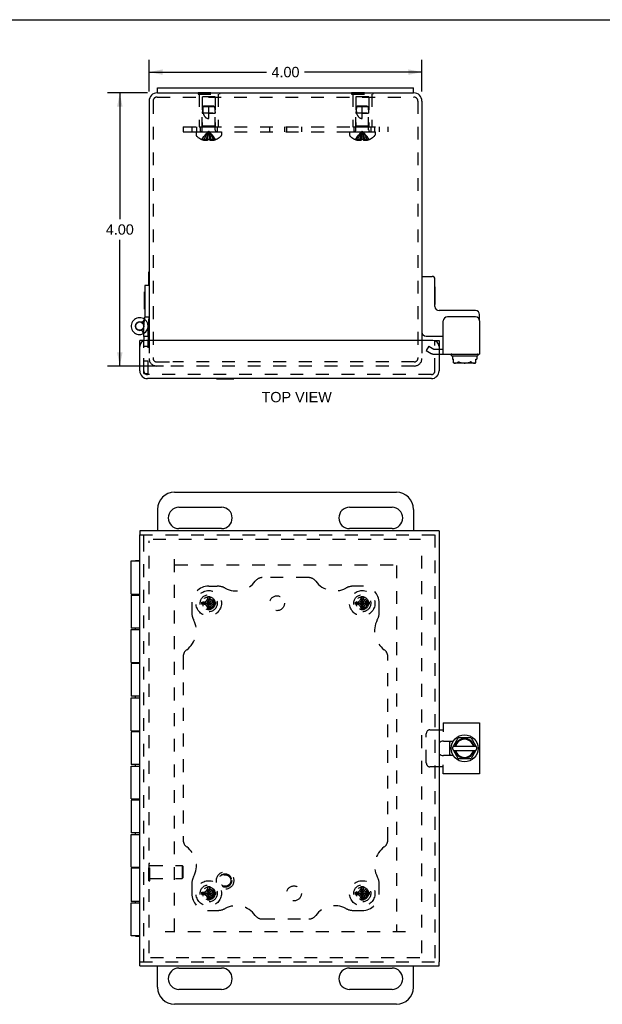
# Model space of a CAD drawing. Header units: inches. Extents: x 0 to 34.2, y 0 to 22.1.
# Tile 3 of 5: x 8.5 to 17.1, y 7.7 to 22.1. Entities that reach past the tile are written whole.
import ezdxf

# ---------------------------------------------------------------- set-up
doc = ezdxf.new("R2010")
doc.units = ezdxf.units.IN
doc.header["$LTSCALE"] = 1.878645
doc.header["$MEASUREMENT"] = 0
doc.linetypes.add('HIDDEN', pattern=[0.2, 0.1, -0.1])
doc.layers.get('0').update_dxf_attribs({"linetype": 'CONTINUOUS'})
for name, color, linetype in [('DEFAULT_2', 8, 'HIDDEN'), ('DIMENSIONS', 7, 'CONTINUOUS'), ('DOOR_ASSEMBLY', 7, 'CONTINUOUS'), ('SUBPANEL', 7, 'CONTINUOUS')]:
    doc.layers.add(name, color=color, linetype=linetype)
doc.styles.get("Standard").update_dxf_attribs({"font": 'arial.ttf'})
doc.dimstyles.new('DIMSTYLE_1', dxfattribs={"dimtxt": 0.150693, "dimasz": 0.200925, "dimexe": 0.09, "dimexo": 0.07, "dimgap": 0.0375, "dimtad": 0, "dimtih": 1, "dimtoh": 1, "dimzin": 4, "dimdsep": 46, "dimtxsty": 'Standard', "dimblk": '_FILLED', "dimblk1": '_FILLED', "dimblk2": '_FILLED', "dimcen": 0.09, "dimadec": 3, "dimazin": 1, "dimtfac": 1, "dimtdec": 3, "dimtofl": 0, "dimtmove": 0, "dimatfit": 3, "dimldrblk": '_FILLED', "dimfxl": 0, "dimtolj": 1, "dimtzin": 4, "dimarcsym": 0})

# ---------------------------------------------------------------- blocks, each defined once
blk = doc.blocks.new('_FILLED')
at = {"color": 0, "linetype": 'ByBlock'}
blk.add_solid([(0, 0), (-1, 0.2), (-1, -0.2)], dxfattribs=at)
blk = doc.blocks.new('*D4')
at = {"layer": 'DIMENSIONS', "color": 2, "linetype": 'Continuous'}
for p, q in [((10.415, 21.029), (9.826, 21.029)), ((10.007, 21.029), (10.007, 19.18)), ((10.007, 17.029), (10.007, 18.878)), ((10.645, 17.029), (9.826, 17.029))]:
    blk.add_line(p, q, dxfattribs=at)
at = {"layer": 'DIMENSIONS', "color": 2, "linetype": 'Continuous', "xscale": 0.2009246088, "yscale": 0.2009246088, "zscale": 0.2009246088}
for p, rotation in [((10.007, 21.029), 90), ((10.007, 17.029), 270)]:
    blk.add_blockref('_FILLED', p, dxfattribs=dict(at, rotation=rotation))
at = {"layer": 'DIMENSIONS', "color": 2, "linetype": 'Continuous', "insert": (10.007, 19.104), "char_height": 0.1507, "width": 0.40951, "attachment_point": 2, "line_spacing_factor": 0.9}
blk.add_mtext('4.00', dxfattribs=at)
blk = doc.blocks.new('*D10')
at = {"layer": 'DIMENSIONS', "color": 2, "linetype": 'Continuous'}
for p, q in [((10.435, 21.05), (10.435, 21.515)), ((14.435, 21.05), (14.435, 21.515)), ((10.435, 21.334), (12.155, 21.334)), ((14.435, 21.334), (12.716, 21.334))]:
    blk.add_line(p, q, dxfattribs=at)
at = {"layer": 'DIMENSIONS', "color": 2, "linetype": 'Continuous', "xscale": 0.2009246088, "yscale": 0.2009246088, "zscale": 0.2009246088, "rotation": 180}
blk.add_blockref('_FILLED', (10.435, 21.334), dxfattribs=at)
at = {"layer": 'DIMENSIONS', "color": 2, "linetype": 'Continuous', "xscale": 0.2009246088, "yscale": 0.2009246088, "zscale": 0.2009246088}
blk.add_blockref('_FILLED', (14.435, 21.334), dxfattribs=at)
at = {"layer": 'DIMENSIONS', "color": 2, "linetype": 'Continuous', "insert": (12.435, 21.41), "char_height": 0.1507, "width": 0.40951, "attachment_point": 2, "line_spacing_factor": 0.9}
blk.add_mtext('4.00', dxfattribs=at)

msp = doc.modelspace()

# ---------------------------------------------------------------- linework, layer by layer
at = {"color": 7, "linetype": 'Continuous'}
for p, q in [((0, 22.102), (34.157, 22.102)), ((10.56, 21.029), (10.56, 21.104)), ((14.31, 21.029), (14.31, 21.104)), ((10.56, 21.029), (14.31, 21.029)), ((10.431, 18.207), (10.431, 18.407)), ((10.431, 18.407), (10.435, 18.407)), ((14.445, 18.341), (14.585, 18.341)), ((14.625, 17.901), (14.625, 18.301)), ((14.63, 18.188), (14.625, 18.188)), ((14.63, 17.932), (14.63, 18.188)), ((14.63, 17.932), (14.625, 17.932)), ((15.219, 17.841), (14.685, 17.841)), ((15.279, 17.689), (15.279, 17.781)), ((14.495, 17.466), (14.748, 17.466)), ((14.685, 17.278), (14.748, 17.278)), ((14.862, 17.189), (14.862, 17.193)), ((14.872, 17.179), (15.248, 17.179)), ((14.881, 17.179), (14.881, 17.13)), ((15.24, 17.179), (15.24, 17.13)), ((15.258, 17.189), (15.258, 17.193)), ((14.881, 17.13), (14.898, 17.13)), ((14.898, 17.077), (14.898, 17.13)), ((15.201, 17.069), (14.92, 17.069)), ((15.223, 17.13), (15.24, 17.13)), ((15.223, 17.077), (15.223, 17.13)), ((10.81, 15.179), (14.06, 15.179)), ((10.56, 14.929), (10.56, 14.617)), ((10.873, 14.96), (11.498, 14.96)), ((13.373, 14.96), (13.998, 14.96)), ((14.31, 14.929), (14.31, 14.617)), ((11.498, 14.648), (10.873, 14.648)), ((13.998, 14.648), (13.373, 14.648)), ((14.883, 11.434), (14.967, 11.581)), ((14.976, 11.586), (15.145, 11.586)), ((15.154, 11.581), (15.238, 11.434)), ((14.842, 11.324), (14.842, 11.534)), ((14.967, 11.278), (14.883, 11.424)), ((14.898, 11.461), (15.223, 11.461)), ((14.898, 11.397), (15.223, 11.397)), ((15.238, 11.424), (15.154, 11.278)), ((15.145, 11.273), (14.976, 11.273)), ((10.56, 7.929), (10.56, 8.242)), ((14.31, 7.929), (14.31, 8.242)), ((10.873, 8.21), (11.498, 8.21)), ((13.373, 8.21), (13.998, 8.21)), ((11.498, 7.898), (10.873, 7.898)), ((13.998, 7.898), (13.373, 7.898)), ((14.06, 7.679), (10.81, 7.679))]:
    msp.add_line(p, q, dxfattribs=at)
at = {"color": 3, "linetype": 'Continuous'}
for p, q in [((10.56, 21.104), (14.31, 21.104)), ((10.56, 21.029), (10.555, 21.029)), ((14.315, 21.029), (14.31, 21.029)), ((10.435, 20.909), (10.435, 17.404)), ((14.435, 20.909), (14.435, 17.404)), ((15.219, 17.749), (14.808, 17.749)), ((14.748, 17.203), (14.748, 17.689)), ((15.279, 17.689), (15.279, 17.203)), ((14.685, 17.203), (15.279, 17.203)), ((14.685, 11.7), (14.748, 11.7)), ((14.748, 11.804), (15.279, 11.804)), ((14.748, 11.804), (14.748, 11.669)), ((15.279, 11.804), (15.279, 11.054)), ((14.75, 11.534), (14.893, 11.534)), ((14.893, 11.324), (14.75, 11.324)), ((14.748, 11.158), (14.685, 11.158)), ((14.748, 11.054), (14.748, 11.189)), ((15.279, 11.054), (14.748, 11.054))]:
    msp.add_line(p, q, dxfattribs=at)
at = {"color": 7, "linetype": 'Continuous'}
for points in [[(14.898, 17.077), (14.901, 17.076), (14.903, 17.075), (14.905, 17.075), (14.908, 17.074), (14.91, 17.074), (14.913, 17.073), (14.915, 17.073), (14.917, 17.073), (14.92, 17.073), (14.922, 17.072), (14.925, 17.072), (14.927, 17.072), (14.93, 17.073), (14.933, 17.073), (14.935, 17.073), (14.938, 17.073), (14.94, 17.074), (14.943, 17.074), (14.946, 17.075), (14.948, 17.076), (14.951, 17.077), (14.953, 17.078), (14.956, 17.079), (14.958, 17.081), (14.96, 17.082), (14.963, 17.084), (14.965, 17.086), (14.967, 17.089)], [(14.898, 17.077), (14.9, 17.076), (14.902, 17.075), (14.904, 17.074), (14.906, 17.073), (14.908, 17.072), (14.911, 17.071), (14.913, 17.071), (14.915, 17.07), (14.917, 17.07), (14.92, 17.069)], [(14.967, 17.089), (14.968, 17.09), (14.968, 17.09), (14.969, 17.091), (14.97, 17.091), (14.971, 17.091), (14.972, 17.091), (14.973, 17.091), (14.974, 17.09), (14.975, 17.09), (14.976, 17.089)], [(14.976, 17.089), (14.98, 17.086), (14.985, 17.084), (14.99, 17.082), (14.995, 17.08), (15, 17.079), (15.005, 17.078), (15.01, 17.077), (15.015, 17.076), (15.021, 17.075), (15.026, 17.074), (15.031, 17.074), (15.037, 17.073), (15.042, 17.073), (15.048, 17.073), (15.053, 17.072), (15.058, 17.072), (15.064, 17.072), (15.069, 17.072), (15.074, 17.073), (15.079, 17.073), (15.084, 17.073), (15.089, 17.074), (15.093, 17.074), (15.098, 17.075), (15.103, 17.075), (15.108, 17.076), (15.113, 17.077), (15.117, 17.078), (15.122, 17.079), (15.127, 17.081), (15.132, 17.082), (15.136, 17.084), (15.141, 17.086), (15.145, 17.089)], [(15.154, 17.089), (15.153, 17.09), (15.152, 17.09), (15.152, 17.091), (15.151, 17.091), (15.15, 17.091), (15.149, 17.091), (15.148, 17.091), (15.147, 17.09), (15.146, 17.09), (15.145, 17.089)], [(15.154, 17.089), (15.156, 17.087), (15.158, 17.084), (15.161, 17.082), (15.163, 17.08), (15.166, 17.079), (15.169, 17.077), (15.172, 17.076), (15.176, 17.075), (15.18, 17.074), (15.184, 17.073), (15.188, 17.073), (15.192, 17.072), (15.196, 17.072), (15.2, 17.072), (15.204, 17.073), (15.208, 17.073), (15.212, 17.074), (15.216, 17.075), (15.219, 17.076), (15.223, 17.077)], [(15.201, 17.069), (15.205, 17.07), (15.209, 17.071), (15.213, 17.072), (15.216, 17.073), (15.219, 17.075), (15.223, 17.077)]]:
    msp.add_lwpolyline(points, dxfattribs=at)
msp.add_circle((15.06, 11.429), 0.198, dxfattribs=at)
at = {"color": 3, "linetype": 'Continuous'}
for centre, radius, start, end in [((10.555, 20.909), 0.12, 90, 180), ((14.315, 20.909), 0.12, 0, 90), ((14.808, 17.689), 0.06, 90, 180), ((15.219, 17.689), 0.06, 0, 90), ((14.75, 11.429), 0.105, 90, 128.2859), ((14.75, 11.429), 0.105, 231.7141, 270)]:
    msp.add_arc(centre, radius, start, end, dxfattribs=at)
at = {"color": 7, "linetype": 'Continuous'}
for centre, radius, start, end in [((14.445, 18.331), 0.01, 90, 180), ((14.585, 18.301), 0.04, 0, 90), ((14.685, 17.901), 0.06, 180, 270), ((15.219, 17.781), 0.06, 0, 90), ((14.495, 17.526), 0.06, 180, 270), ((14.872, 17.193), 0.01, 90, 180), ((14.872, 17.189), 0.01, 180, 270), ((15.248, 17.193), 0.01, 0, 90), ((15.248, 17.189), 0.01, 270, 360), ((10.81, 14.929), 0.25, 90, 180), ((14.06, 14.929), 0.25, 0, 90), ((10.873, 14.804), 0.156, 90, 270), ((11.498, 14.804), 0.156, 270, 90), ((13.373, 14.804), 0.156, 90, 270), ((13.998, 14.804), 0.156, 270, 90), ((15.06, 11.429), 0.144, 12.7971, 167.2029), ((15.06, 11.429), 0.133, 13.922, 166.078), ((14.976, 11.576), 0.01, 90, 150), ((15.145, 11.576), 0.01, 30, 90), ((15.06, 11.429), 0.234, 153.3658, 158.9605), ((14.891, 11.429), 0.01, 150, 210), ((15.06, 11.429), 0.144, 192.7971, 347.2029), ((15.06, 11.429), 0.133, 193.922, 346.078), ((15.23, 11.429), 0.01, 330, 30), ((15.06, 11.429), 0.234, 201.0395, 206.6342), ((14.976, 11.283), 0.01, 210, 270), ((15.145, 11.283), 0.01, 270, 330), ((10.873, 8.054), 0.156, 90, 270), ((11.498, 8.054), 0.156, 270, 90), ((13.373, 8.054), 0.156, 90, 270), ((13.998, 8.054), 0.156, 270, 90), ((10.81, 7.929), 0.25, 180, 270), ((14.06, 7.929), 0.25, 270, 360)]:
    msp.add_arc(centre, radius, start, end, dxfattribs=at)
at = {"layer": 'DEFAULT_2', "color": 8, "linetype": 'HIDDEN'}
for p, q in [((10.555, 20.969), (14.315, 20.969)), ((11.154, 21.034), (11.154, 21.013)), ((11.154, 21.034), (11.466, 21.034)), ((11.154, 21.013), (11.466, 21.013)), ((11.17, 21.013), (11.17, 20.534)), ((11.215, 20.971), (11.215, 20.544)), ((11.405, 20.971), (11.215, 20.971)), ((11.31, 21.034), (11.31, 21.013)), ((11.405, 20.971), (11.405, 20.544)), ((11.45, 21.013), (11.45, 20.534)), ((11.466, 21.034), (11.466, 21.013)), ((13.404, 21.034), (13.404, 21.013)), ((13.404, 21.034), (13.716, 21.034)), ((13.404, 21.013), (13.716, 21.013)), ((13.42, 21.013), (13.42, 20.534)), ((13.465, 20.971), (13.465, 20.544)), ((13.655, 20.971), (13.465, 20.971)), ((13.56, 21.034), (13.56, 21.013)), ((13.655, 20.971), (13.655, 20.544)), ((13.7, 21.013), (13.7, 20.534)), ((13.716, 21.034), (13.716, 21.013)), ((10.495, 20.909), (10.495, 17.141)), ((11.225, 20.824), (11.216, 20.734)), ((11.236, 20.834), (11.225, 20.824)), ((11.395, 20.824), (11.225, 20.824)), ((11.384, 20.834), (11.236, 20.834)), ((11.31, 20.654), (11.31, 20.834)), ((11.384, 20.834), (11.395, 20.824)), ((11.395, 20.824), (11.404, 20.734)), ((13.475, 20.824), (13.466, 20.734)), ((13.486, 20.834), (13.475, 20.824)), ((13.645, 20.824), (13.475, 20.824)), ((13.634, 20.834), (13.486, 20.834)), ((13.56, 20.654), (13.56, 20.834)), ((13.634, 20.834), (13.645, 20.824)), ((13.645, 20.824), (13.654, 20.734)), ((14.375, 20.909), (14.375, 17.141)), ((11.216, 20.487), (11.216, 20.734)), ((11.216, 20.734), (11.238, 20.734)), ((11.31, 20.734), (11.404, 20.734)), ((11.399, 20.734), (11.396, 20.734)), ((11.404, 20.487), (11.404, 20.734)), ((11.404, 20.734), (11.404, 20.734)), ((13.466, 20.487), (13.466, 20.734)), ((13.466, 20.734), (13.476, 20.734)), ((13.467, 20.734), (13.466, 20.734)), ((13.5, 20.734), (13.475, 20.734)), ((13.621, 20.734), (13.5, 20.734)), ((13.56, 20.734), (13.654, 20.734)), ((13.633, 20.734), (13.627, 20.734)), ((13.654, 20.487), (13.654, 20.734)), ((13.654, 20.734), (13.654, 20.734)), ((11.17, 20.534), (11.45, 20.534)), ((11.215, 20.544), (11.205, 20.534)), ((11.405, 20.544), (11.215, 20.544)), ((11.405, 20.544), (11.415, 20.534)), ((13.42, 20.534), (13.7, 20.534)), ((13.465, 20.544), (13.455, 20.534)), ((13.655, 20.544), (13.465, 20.544)), ((13.655, 20.544), (13.665, 20.534)), ((11.124, 20.459), (11.124, 20.412)), ((11.124, 20.459), (11.497, 20.459)), ((11.211, 20.346), (11.211, 20.346)), ((11.212, 20.346), (11.211, 20.346)), ((11.295, 20.346), (11.212, 20.346)), ((11.242, 20.346), (11.242, 20.335)), ((11.276, 20.346), (11.276, 20.331)), ((11.295, 20.346), (11.297, 20.368)), ((11.295, 20.346), (11.295, 20.346)), ((11.295, 20.346), (11.295, 20.335)), ((11.319, 20.41), (11.316, 20.431)), ((11.322, 20.389), (11.319, 20.41)), ((11.324, 20.368), (11.321, 20.39)), ((11.326, 20.346), (11.324, 20.368)), ((11.326, 20.346), (11.326, 20.335)), ((11.326, 20.346), (11.326, 20.346)), ((11.409, 20.346), (11.326, 20.346)), ((11.345, 20.346), (11.345, 20.331)), ((11.379, 20.346), (11.379, 20.335)), ((11.409, 20.346), (11.41, 20.346)), ((11.41, 20.346), (11.41, 20.346)), ((11.497, 20.459), (11.497, 20.412)), ((13.374, 20.459), (13.374, 20.412)), ((13.374, 20.459), (13.747, 20.459)), ((13.461, 20.346), (13.461, 20.346)), ((13.462, 20.346), (13.461, 20.346)), ((13.545, 20.346), (13.462, 20.346)), ((13.492, 20.346), (13.492, 20.335)), ((13.526, 20.346), (13.526, 20.331)), ((13.545, 20.346), (13.547, 20.368)), ((13.545, 20.346), (13.545, 20.346)), ((13.545, 20.346), (13.545, 20.335)), ((13.569, 20.41), (13.566, 20.431)), ((13.572, 20.389), (13.569, 20.41)), ((13.574, 20.368), (13.571, 20.39)), ((13.571, 20.346), (13.576, 20.346)), ((13.576, 20.346), (13.574, 20.368)), ((13.576, 20.346), (13.576, 20.335)), ((13.576, 20.346), (13.576, 20.346)), ((13.659, 20.346), (13.576, 20.346)), ((13.595, 20.346), (13.595, 20.331)), ((13.629, 20.346), (13.629, 20.335)), ((13.66, 20.346), (13.659, 20.346)), ((13.66, 20.346), (13.66, 20.346)), ((13.747, 20.459), (13.747, 20.412)), ((10.435, 17.404), (10.435, 17.141)), ((14.435, 17.404), (14.435, 17.141)), ((14.536, 17.321), (14.498, 17.256)), ((14.536, 17.321), (14.61, 17.278)), ((14.498, 17.256), (14.572, 17.213)), ((14.61, 17.278), (14.685, 17.278)), ((14.61, 17.203), (14.685, 17.203)), ((10.547, 17.089), (10.785, 17.089)), ((14.323, 17.029), (10.547, 17.029)), ((14.323, 17.089), (10.785, 17.089)), ((10.435, 8.427), (10.435, 14.47)), ((10.495, 14.492), (14.413, 14.492)), ((14.435, 8.427), (14.435, 14.432)), ((10.81, 8.75), (10.81, 14.253)), ((10.818, 14.117), (14.196, 14.117)), ((14.06, 14.109), (14.06, 8.75)), ((11.211, 13.57), (11.41, 13.539)), ((11.211, 13.539), (11.41, 13.57)), ((11.211, 13.57), (11.212, 13.57)), ((11.212, 13.57), (11.242, 13.57)), ((11.242, 13.57), (11.276, 13.589)), ((11.242, 13.57), (11.379, 13.539)), ((11.242, 13.539), (11.379, 13.57)), ((11.276, 13.589), (11.295, 13.623)), ((11.276, 13.519), (11.345, 13.589)), ((11.345, 13.519), (11.276, 13.589)), ((11.295, 13.653), (11.295, 13.654)), ((11.295, 13.455), (11.326, 13.654)), ((11.326, 13.455), (11.295, 13.654)), ((11.295, 13.623), (11.295, 13.653)), ((11.295, 13.486), (11.326, 13.623)), ((11.326, 13.486), (11.295, 13.623)), ((11.326, 13.654), (11.326, 13.653)), ((11.326, 13.653), (11.326, 13.623)), ((11.326, 13.623), (11.345, 13.589)), ((11.345, 13.589), (11.379, 13.57)), ((11.379, 13.57), (11.409, 13.57)), ((11.409, 13.57), (11.41, 13.57)), ((13.461, 13.539), (13.66, 13.57)), ((13.461, 13.57), (13.462, 13.57)), ((13.461, 13.57), (13.66, 13.539)), ((13.462, 13.57), (13.492, 13.57)), ((13.492, 13.57), (13.526, 13.589)), ((13.492, 13.539), (13.629, 13.57)), ((13.492, 13.57), (13.629, 13.539)), ((13.526, 13.589), (13.545, 13.623)), ((13.526, 13.519), (13.595, 13.589)), ((13.595, 13.519), (13.526, 13.589)), ((13.545, 13.455), (13.576, 13.654)), ((13.545, 13.653), (13.545, 13.654)), ((13.576, 13.455), (13.545, 13.654)), ((13.545, 13.623), (13.545, 13.653)), ((13.545, 13.486), (13.576, 13.623)), ((13.576, 13.486), (13.545, 13.623)), ((13.576, 13.654), (13.576, 13.653)), ((13.576, 13.653), (13.576, 13.623)), ((13.576, 13.623), (13.595, 13.589)), ((13.595, 13.589), (13.629, 13.57)), ((13.629, 13.57), (13.659, 13.57)), ((13.659, 13.57), (13.66, 13.57)), ((11.212, 13.539), (11.211, 13.539)), ((11.242, 13.539), (11.212, 13.539)), ((11.31, 13.554), (11.236, 13.554)), ((11.276, 13.519), (11.242, 13.539)), ((11.295, 13.486), (11.276, 13.519)), ((11.295, 13.456), (11.295, 13.486)), ((11.295, 13.455), (11.295, 13.456)), ((11.31, 13.46), (11.31, 13.554)), ((11.345, 13.519), (11.326, 13.486)), ((11.326, 13.486), (11.326, 13.456)), ((11.326, 13.456), (11.326, 13.455)), ((11.379, 13.539), (11.345, 13.519)), ((11.409, 13.539), (11.379, 13.539)), ((11.41, 13.539), (11.409, 13.539)), ((13.462, 13.539), (13.461, 13.539)), ((13.492, 13.539), (13.462, 13.539)), ((13.56, 13.554), (13.486, 13.554)), ((13.526, 13.519), (13.492, 13.539)), ((13.545, 13.486), (13.526, 13.519)), ((13.545, 13.456), (13.545, 13.486)), ((13.545, 13.455), (13.545, 13.456)), ((13.56, 13.46), (13.56, 13.554)), ((13.595, 13.519), (13.576, 13.486)), ((13.576, 13.486), (13.576, 13.456)), ((13.576, 13.456), (13.576, 13.455)), ((13.629, 13.539), (13.595, 13.519)), ((13.659, 13.539), (13.629, 13.539)), ((13.66, 13.539), (13.659, 13.539)), ((14.55, 11.7), (14.685, 11.7)), ((14.498, 11.218), (14.498, 11.64)), ((14.685, 11.158), (14.55, 11.158)), ((10.431, 9.489), (10.431, 9.745)), ((10.431, 9.745), (10.449, 9.745)), ((10.449, 9.489), (10.449, 9.745)), ((10.449, 9.711), (10.921, 9.711)), ((10.931, 9.701), (10.921, 9.711)), ((10.921, 9.711), (10.921, 9.523)), ((10.931, 9.701), (10.931, 9.533)), ((10.449, 9.523), (10.921, 9.523)), ((10.931, 9.533), (10.921, 9.523)), ((10.431, 9.489), (10.449, 9.489)), ((11.326, 9.205), (11.295, 9.404)), ((11.295, 9.403), (11.295, 9.404)), ((11.295, 9.205), (11.326, 9.404)), ((11.295, 9.373), (11.295, 9.403)), ((11.326, 9.404), (11.326, 9.403)), ((11.326, 9.403), (11.326, 9.373)), ((13.576, 9.205), (13.545, 9.404)), ((13.545, 9.403), (13.545, 9.404)), ((13.545, 9.205), (13.576, 9.404)), ((13.545, 9.373), (13.545, 9.403)), ((13.576, 9.404), (13.576, 9.403)), ((13.576, 9.403), (13.576, 9.373)), ((11.211, 9.32), (11.41, 9.289)), ((11.211, 9.289), (11.41, 9.32)), ((11.211, 9.32), (11.212, 9.32)), ((11.212, 9.289), (11.211, 9.289)), ((11.212, 9.32), (11.242, 9.32)), ((11.242, 9.289), (11.212, 9.289)), ((11.31, 9.304), (11.236, 9.304)), ((11.242, 9.32), (11.276, 9.339)), ((11.242, 9.32), (11.379, 9.289)), ((11.242, 9.289), (11.379, 9.32)), ((11.276, 9.269), (11.242, 9.289)), ((11.276, 9.339), (11.295, 9.373)), ((11.345, 9.269), (11.276, 9.339)), ((11.276, 9.269), (11.345, 9.339)), ((11.295, 9.236), (11.276, 9.269)), ((11.326, 9.236), (11.295, 9.373)), ((11.295, 9.236), (11.326, 9.373)), ((11.295, 9.206), (11.295, 9.236)), ((11.31, 9.21), (11.31, 9.304)), ((11.326, 9.373), (11.345, 9.339)), ((11.345, 9.269), (11.326, 9.236)), ((11.326, 9.236), (11.326, 9.206)), ((11.345, 9.339), (11.379, 9.32)), ((11.379, 9.289), (11.345, 9.269)), ((11.379, 9.32), (11.409, 9.32)), ((11.409, 9.289), (11.379, 9.289)), ((11.409, 9.32), (11.41, 9.32)), ((11.41, 9.289), (11.409, 9.289)), ((13.461, 9.289), (13.66, 9.32)), ((13.461, 9.32), (13.462, 9.32)), ((13.461, 9.32), (13.66, 9.289)), ((13.462, 9.289), (13.461, 9.289)), ((13.462, 9.32), (13.492, 9.32)), ((13.492, 9.289), (13.462, 9.289)), ((13.56, 9.304), (13.486, 9.304)), ((13.492, 9.32), (13.526, 9.339)), ((13.492, 9.289), (13.629, 9.32)), ((13.492, 9.32), (13.629, 9.289)), ((13.526, 9.269), (13.492, 9.289)), ((13.526, 9.339), (13.545, 9.373)), ((13.526, 9.339), (13.595, 9.269)), ((13.526, 9.269), (13.595, 9.339)), ((13.545, 9.236), (13.526, 9.269)), ((13.576, 9.236), (13.545, 9.373)), ((13.545, 9.236), (13.576, 9.373)), ((13.545, 9.206), (13.545, 9.236)), ((13.56, 9.21), (13.56, 9.304)), ((13.576, 9.373), (13.595, 9.339)), ((13.595, 9.269), (13.576, 9.236)), ((13.576, 9.236), (13.576, 9.206)), ((13.595, 9.339), (13.629, 9.32)), ((13.629, 9.289), (13.595, 9.269)), ((13.629, 9.32), (13.659, 9.32)), ((13.659, 9.289), (13.629, 9.289)), ((13.659, 9.32), (13.66, 9.32)), ((13.66, 9.289), (13.659, 9.289)), ((11.295, 9.205), (11.295, 9.206)), ((11.326, 9.206), (11.326, 9.205)), ((13.545, 9.205), (13.545, 9.206)), ((13.576, 9.206), (13.576, 9.205)), ((14.196, 8.742), (10.674, 8.742)), ((10.457, 8.367), (14.413, 8.367))]:
    msp.add_line(p, q, dxfattribs=at)
for points in [[(11.226, 20.824), (11.225, 20.812), (11.224, 20.801), (11.223, 20.789), (11.223, 20.777), (11.223, 20.766), (11.224, 20.755), (11.225, 20.744), (11.226, 20.734)], [(11.226, 20.824), (11.228, 20.827), (11.231, 20.829), (11.234, 20.832)], [(13.476, 20.824), (13.475, 20.812), (13.474, 20.801), (13.473, 20.789), (13.473, 20.777), (13.473, 20.766), (13.474, 20.755), (13.475, 20.744), (13.476, 20.734)], [(13.476, 20.824), (13.478, 20.827), (13.481, 20.829), (13.484, 20.832)], [(11.218, 20.734), (11.217, 20.734), (11.216, 20.734)], [(11.226, 20.734), (11.228, 20.727), (11.231, 20.72), (11.233, 20.713), (11.236, 20.707), (11.239, 20.702), (11.242, 20.696), (11.245, 20.692), (11.248, 20.687), (11.251, 20.683), (11.254, 20.68), (11.257, 20.677), (11.26, 20.674), (11.263, 20.671), (11.266, 20.668), (11.27, 20.666), (11.273, 20.664), (11.276, 20.662), (11.28, 20.661), (11.283, 20.659), (11.287, 20.658), (11.291, 20.657), (11.294, 20.656), (11.298, 20.655), (11.302, 20.654), (11.306, 20.654), (11.31, 20.654)], [(11.371, 20.734), (11.256, 20.734), (11.25, 20.734), (11.244, 20.734), (11.238, 20.734)], [(13.476, 20.734), (13.478, 20.727), (13.481, 20.72), (13.483, 20.713), (13.486, 20.707), (13.489, 20.702), (13.492, 20.696), (13.495, 20.692), (13.498, 20.687), (13.501, 20.683), (13.504, 20.68), (13.507, 20.677), (13.51, 20.674), (13.513, 20.671), (13.516, 20.668), (13.52, 20.666), (13.523, 20.664), (13.526, 20.662), (13.53, 20.661), (13.533, 20.659), (13.537, 20.658), (13.541, 20.657), (13.544, 20.656), (13.548, 20.655), (13.552, 20.654), (13.556, 20.654), (13.56, 20.654)], [(11.211, 20.346), (11.225, 20.368), (11.24, 20.39), (11.256, 20.41), (11.273, 20.431), (11.291, 20.45), (11.31, 20.47)], [(11.242, 20.346), (11.251, 20.368), (11.262, 20.389), (11.273, 20.41), (11.284, 20.431), (11.297, 20.45), (11.31, 20.47)], [(11.276, 20.346), (11.28, 20.368), (11.286, 20.389), (11.291, 20.41), (11.297, 20.431), (11.304, 20.45), (11.31, 20.47)], [(11.326, 20.346), (11.321, 20.346), (11.316, 20.346), (11.31, 20.346), (11.305, 20.346), (11.3, 20.346), (11.295, 20.346)], [(11.297, 20.368), (11.299, 20.39), (11.302, 20.41), (11.305, 20.431), (11.307, 20.45), (11.31, 20.47)], [(11.299, 20.389), (11.302, 20.41), (11.305, 20.431), (11.307, 20.45), (11.31, 20.47)], [(11.316, 20.431), (11.313, 20.45), (11.31, 20.47)], [(11.316, 20.431), (11.313, 20.45), (11.31, 20.47)], [(11.345, 20.346), (11.341, 20.368), (11.335, 20.389), (11.33, 20.41), (11.324, 20.431), (11.317, 20.45), (11.31, 20.47)], [(11.379, 20.346), (11.37, 20.368), (11.359, 20.389), (11.348, 20.41), (11.336, 20.431), (11.324, 20.45), (11.31, 20.47)], [(11.41, 20.346), (11.396, 20.368), (11.381, 20.39), (11.365, 20.41), (11.348, 20.431), (11.33, 20.45), (11.31, 20.47)], [(13.461, 20.346), (13.475, 20.368), (13.49, 20.39), (13.506, 20.41), (13.523, 20.431), (13.541, 20.45), (13.56, 20.47)], [(13.492, 20.346), (13.501, 20.368), (13.512, 20.389), (13.523, 20.41), (13.534, 20.431), (13.547, 20.45), (13.56, 20.47)], [(13.526, 20.346), (13.53, 20.368), (13.536, 20.389), (13.541, 20.41), (13.547, 20.431), (13.554, 20.45), (13.56, 20.47)], [(13.571, 20.346), (13.566, 20.346), (13.56, 20.346), (13.555, 20.346), (13.55, 20.346), (13.545, 20.346)], [(13.547, 20.368), (13.549, 20.39), (13.552, 20.41), (13.555, 20.431), (13.557, 20.45), (13.56, 20.47)], [(13.549, 20.389), (13.552, 20.41), (13.555, 20.431), (13.557, 20.45), (13.56, 20.47)], [(13.566, 20.431), (13.563, 20.45), (13.56, 20.47)], [(13.566, 20.431), (13.563, 20.45), (13.56, 20.47)], [(13.595, 20.346), (13.591, 20.368), (13.585, 20.389), (13.58, 20.41), (13.574, 20.431), (13.567, 20.45), (13.56, 20.47)], [(13.66, 20.346), (13.646, 20.368), (13.631, 20.39), (13.615, 20.41), (13.598, 20.431), (13.58, 20.45), (13.56, 20.47)], [(13.629, 20.346), (13.62, 20.368), (13.609, 20.389), (13.598, 20.41), (13.586, 20.431), (13.574, 20.45), (13.56, 20.47)], [(11.276, 20.331), (11.272, 20.331), (11.267, 20.331), (11.263, 20.332), (11.259, 20.332), (11.255, 20.333), (11.251, 20.334), (11.246, 20.335), (11.242, 20.335)], [(11.295, 20.335), (11.293, 20.335), (11.29, 20.334), (11.288, 20.333), (11.285, 20.332), (11.283, 20.332), (11.28, 20.331), (11.278, 20.331), (11.276, 20.331)], [(11.345, 20.331), (11.343, 20.331), (11.341, 20.331), (11.338, 20.332), (11.336, 20.332), (11.333, 20.333), (11.331, 20.334), (11.328, 20.335), (11.326, 20.335)], [(11.379, 20.335), (11.374, 20.335), (11.37, 20.334), (11.366, 20.333), (11.362, 20.332), (11.358, 20.332), (11.353, 20.331), (11.349, 20.331), (11.345, 20.331)], [(13.526, 20.331), (13.522, 20.331), (13.517, 20.331), (13.513, 20.332), (13.509, 20.332), (13.505, 20.333), (13.501, 20.334), (13.496, 20.335), (13.492, 20.335)], [(13.545, 20.335), (13.543, 20.335), (13.54, 20.334), (13.538, 20.333), (13.535, 20.332), (13.533, 20.332), (13.53, 20.331), (13.528, 20.331), (13.526, 20.331)], [(13.595, 20.331), (13.593, 20.331), (13.591, 20.331), (13.588, 20.332), (13.586, 20.332), (13.583, 20.333), (13.581, 20.334), (13.578, 20.335), (13.576, 20.335)], [(13.629, 20.335), (13.624, 20.335), (13.62, 20.334), (13.616, 20.333), (13.612, 20.332), (13.608, 20.332), (13.603, 20.331), (13.599, 20.331), (13.595, 20.331)], [(11.211, 13.554), (11.211, 13.557), (11.211, 13.559), (11.211, 13.562), (11.211, 13.565), (11.211, 13.567), (11.211, 13.57)], [(11.295, 13.654), (11.3, 13.654), (11.305, 13.654), (11.31, 13.654), (11.316, 13.654), (11.321, 13.654), (11.326, 13.654)], [(11.41, 13.57), (11.41, 13.567), (11.41, 13.565), (11.41, 13.562), (11.41, 13.559), (11.41, 13.557), (11.41, 13.554)], [(13.461, 13.554), (13.461, 13.557), (13.461, 13.559), (13.461, 13.562), (13.461, 13.565), (13.461, 13.567), (13.461, 13.57)], [(13.545, 13.654), (13.55, 13.654), (13.555, 13.654), (13.56, 13.654), (13.566, 13.654), (13.571, 13.654), (13.576, 13.654)], [(13.66, 13.57), (13.66, 13.567), (13.66, 13.565), (13.66, 13.562), (13.66, 13.559), (13.66, 13.557), (13.66, 13.554)], [(11.211, 13.539), (11.211, 13.541), (11.211, 13.544), (11.211, 13.546), (11.211, 13.549), (11.211, 13.552), (11.211, 13.554)], [(11.226, 13.551), (11.225, 13.547), (11.224, 13.543), (11.223, 13.538), (11.223, 13.533), (11.223, 13.528), (11.224, 13.523), (11.225, 13.518), (11.226, 13.512)], [(11.226, 13.551), (11.228, 13.552), (11.231, 13.553), (11.234, 13.553), (11.236, 13.554)], [(11.326, 13.455), (11.321, 13.455), (11.316, 13.455), (11.31, 13.455), (11.305, 13.455), (11.3, 13.455), (11.295, 13.455)], [(11.41, 13.554), (11.41, 13.552), (11.41, 13.549), (11.41, 13.546), (11.41, 13.544), (11.41, 13.541), (11.41, 13.539)], [(13.461, 13.539), (13.461, 13.541), (13.461, 13.544), (13.461, 13.546), (13.461, 13.549), (13.461, 13.552), (13.461, 13.554)], [(13.476, 13.551), (13.475, 13.547), (13.474, 13.543), (13.473, 13.538), (13.473, 13.533), (13.473, 13.528), (13.474, 13.523), (13.475, 13.518), (13.476, 13.512)], [(13.476, 13.551), (13.478, 13.552), (13.481, 13.553), (13.484, 13.553), (13.486, 13.554)], [(13.576, 13.455), (13.571, 13.455), (13.566, 13.455), (13.56, 13.455), (13.555, 13.455), (13.55, 13.455), (13.545, 13.455)], [(13.66, 13.554), (13.66, 13.552), (13.66, 13.549), (13.66, 13.546), (13.66, 13.544), (13.66, 13.541), (13.66, 13.539)], [(14.55, 11.7), (14.544, 11.7), (14.539, 11.699), (14.533, 11.697), (14.528, 11.694), (14.523, 11.691), (14.518, 11.687), (14.513, 11.683), (14.51, 11.678), (14.506, 11.672), (14.503, 11.666), (14.501, 11.66), (14.5, 11.654), (14.499, 11.647), (14.498, 11.64)], [(14.498, 11.218), (14.499, 11.211), (14.5, 11.205), (14.501, 11.198), (14.503, 11.192), (14.506, 11.186), (14.51, 11.181), (14.513, 11.176), (14.518, 11.171), (14.523, 11.167), (14.528, 11.164), (14.533, 11.161), (14.539, 11.16), (14.544, 11.158), (14.55, 11.158)], [(11.295, 9.404), (11.3, 9.404), (11.305, 9.404), (11.31, 9.404), (11.316, 9.404), (11.321, 9.404), (11.326, 9.404)], [(13.545, 9.404), (13.55, 9.404), (13.555, 9.404), (13.56, 9.404), (13.566, 9.404), (13.571, 9.404), (13.576, 9.404)], [(11.211, 9.304), (11.211, 9.307), (11.211, 9.309), (11.211, 9.312), (11.211, 9.315), (11.211, 9.317), (11.211, 9.32)], [(11.211, 9.289), (11.211, 9.291), (11.211, 9.294), (11.211, 9.296), (11.211, 9.299), (11.211, 9.302), (11.211, 9.304)], [(11.226, 9.301), (11.225, 9.297), (11.224, 9.293), (11.223, 9.288), (11.223, 9.283), (11.223, 9.278), (11.224, 9.273), (11.225, 9.268), (11.226, 9.262)], [(11.226, 9.301), (11.228, 9.302), (11.231, 9.303), (11.234, 9.303), (11.236, 9.304)], [(11.41, 9.32), (11.41, 9.317), (11.41, 9.315), (11.41, 9.312), (11.41, 9.309), (11.41, 9.307), (11.41, 9.304)], [(11.41, 9.304), (11.41, 9.302), (11.41, 9.299), (11.41, 9.296), (11.41, 9.294), (11.41, 9.291), (11.41, 9.289)], [(13.461, 9.304), (13.461, 9.307), (13.461, 9.309), (13.461, 9.312), (13.461, 9.315), (13.461, 9.317), (13.461, 9.32)], [(13.461, 9.289), (13.461, 9.291), (13.461, 9.294), (13.461, 9.296), (13.461, 9.299), (13.461, 9.302), (13.461, 9.304)], [(13.476, 9.301), (13.475, 9.297), (13.474, 9.293), (13.473, 9.288), (13.473, 9.283), (13.473, 9.278), (13.474, 9.273), (13.475, 9.268), (13.476, 9.262)], [(13.476, 9.301), (13.478, 9.302), (13.481, 9.303), (13.484, 9.303), (13.486, 9.304)], [(13.66, 9.32), (13.66, 9.317), (13.66, 9.315), (13.66, 9.312), (13.66, 9.309), (13.66, 9.307), (13.66, 9.304)], [(13.66, 9.304), (13.66, 9.302), (13.66, 9.299), (13.66, 9.296), (13.66, 9.294), (13.66, 9.291), (13.66, 9.289)], [(11.326, 9.205), (11.321, 9.205), (11.316, 9.205), (11.31, 9.205), (11.305, 9.205), (11.3, 9.205), (11.295, 9.205)], [(13.576, 9.205), (13.571, 9.205), (13.566, 9.205), (13.56, 9.205), (13.555, 9.205), (13.55, 9.205), (13.545, 9.205)]]:
    msp.add_lwpolyline(points, dxfattribs=at)
for centre, radius in [((11.31, 13.554), 0.186), ((13.56, 13.554), 0.186), ((11.31, 13.554), 0.094), ((13.56, 13.554), 0.094), ((11.31, 9.304), 0.186), ((11.31, 9.304), 0.094), ((13.56, 9.304), 0.186), ((13.56, 9.304), 0.094)]:
    msp.add_circle(centre, radius, dxfattribs=at)
for centre, radius, start, end in [((10.555, 20.909), 0.06, 90, 180), ((14.315, 20.909), 0.06, 0, 90), ((11.188, 20.487), 0.0282, 270, 360), ((11.433, 20.487), 0.0282, 180, 270), ((13.438, 20.487), 0.0282, 270, 360), ((13.683, 20.487), 0.0282, 180, 270), ((11.144, 20.412), 0.02, 180, 226.4862), ((11.31, 20.588), 0.262, 226.4862, 247.6643), ((11.31, 20.588), 0.261, 247.9106, 254.8059), ((11.31, 20.588), 0.261, 285.1941, 292.0894), ((11.31, 20.588), 0.262, 292.3357, 313.5138), ((11.477, 20.412), 0.02, 313.5138, 360), ((13.394, 20.412), 0.02, 180, 226.4862), ((13.56, 20.588), 0.262, 226.4862, 247.6643), ((13.56, 20.588), 0.261, 247.9106, 254.8059), ((13.56, 20.588), 0.261, 285.1941, 292.0894), ((13.56, 20.588), 0.262, 292.3357, 313.5138), ((13.727, 20.412), 0.02, 313.5138, 360), ((14.61, 17.278), 0.075, 240, 270), ((10.547, 17.141), 0.112, 180, 270), ((10.547, 17.141), 0.052, 180, 270), ((14.323, 17.141), 0.112, 270, 360), ((14.323, 17.141), 0.052, 270, 360), ((11.31, 13.554), 0.085, 270, 182.1618), ((11.31, 13.554), 0.074, 270, 180), ((13.56, 13.554), 0.085, 270, 182.1618), ((13.56, 13.554), 0.074, 270, 180), ((11.31, 9.304), 0.085, 270, 182.1618), ((11.31, 9.304), 0.074, 270, 180), ((13.56, 9.304), 0.085, 270, 182.1618), ((13.56, 9.304), 0.074, 270, 180)]:
    msp.add_arc(centre, radius, start, end, dxfattribs=at)
at = {"layer": 'DOOR_ASSEMBLY', "color": 7, "linetype": 'Continuous'}
for p, q in [((10.375, 18.207), (10.375, 17.744)), ((10.435, 18.207), (10.375, 18.207)), ((10.435, 18.207), (10.435, 17.744)), ((10.371, 17.861), (10.371, 18.117)), ((10.371, 18.117), (10.375, 18.117)), ((10.361, 17.606), (10.375, 17.744)), ((10.371, 17.861), (10.375, 17.861)), ((10.435, 17.744), (10.375, 17.744)), ((10.368, 17.714), (10.334, 17.665)), ((10.361, 17.461), (10.361, 17.507)), ((10.361, 17.461), (10.361, 17.404)), ((10.421, 17.461), (10.361, 17.461)), ((10.36, 17.404), (10.3, 17.404)), ((14.625, 17.404), (14.685, 17.404)), ((11.422, 16.839), (11.422, 16.844)), ((11.422, 16.839), (11.678, 16.839)), ((11.678, 16.839), (11.678, 16.844)), ((10.3, 14.617), (10.3, 14.557)), ((14.685, 14.617), (14.685, 14.557)), ((10.236, 14.174), (10.236, 14.179)), ((10.236, 14.179), (10.3, 14.179)), ((10.236, 13.671), (10.236, 13.687)), ((10.236, 13.167), (10.236, 13.191)), ((10.236, 12.671), (10.236, 12.687)), ((10.236, 12.167), (10.236, 12.191)), ((10.236, 11.671), (10.236, 11.687)), ((10.236, 11.167), (10.236, 11.191)), ((10.236, 10.671), (10.236, 10.687)), ((10.236, 10.167), (10.236, 10.191)), ((10.236, 9.671), (10.236, 9.687)), ((10.236, 9.167), (10.236, 9.187)), ((10.236, 8.679), (10.236, 8.684)), ((10.236, 8.679), (10.3, 8.679)), ((10.3, 8.242), (10.3, 8.302)), ((14.685, 8.242), (14.685, 8.302))]:
    msp.add_line(p, q, dxfattribs=at)
at = {"layer": 'DOOR_ASSEMBLY', "color": 8, "linetype": 'HIDDEN'}
for p, q in [((10.361, 17.507), (10.361, 17.613)), ((10.421, 17.606), (10.421, 17.612)), ((10.356, 17.504), (10.328, 17.557)), ((10.421, 17.461), (10.361, 17.461)), ((10.36, 16.956), (10.36, 17.404)), ((10.361, 16.917), (10.361, 17.404)), ((10.421, 17.317), (10.361, 17.317)), ((10.421, 16.917), (10.421, 17.404)), ((14.625, 16.956), (14.625, 17.404)), ((10.361, 17.107), (10.421, 17.107)), ((10.361, 17.104), (10.421, 17.104)), ((10.361, 16.917), (10.421, 16.917)), ((14.573, 16.904), (10.412, 16.904)), ((10.3, 14.557), (14.685, 14.557)), ((10.36, 8.302), (10.36, 14.557)), ((10.361, 14.359), (10.361, 14.549)), ((14.625, 14.557), (14.625, 8.302)), ((10.3, 8.302), (14.685, 8.302))]:
    msp.add_line(p, q, dxfattribs=at)
at = {"layer": 'DOOR_ASSEMBLY', "color": 3, "linetype": 'Continuous'}
for p, q in [((10.42, 17.6), (10.435, 17.739)), ((10.421, 17.461), (10.421, 17.606)), ((10.421, 17.461), (10.421, 17.404)), ((10.3, 16.956), (10.3, 17.404)), ((14.595, 17.404), (10.39, 17.404)), ((14.685, 17.404), (14.685, 16.956)), ((14.573, 16.844), (10.412, 16.844)), ((14.685, 14.617), (10.3, 14.617)), ((10.3, 8.302), (10.3, 14.557)), ((14.685, 14.557), (14.685, 8.302)), ((10.175, 13.687), (10.175, 14.174)), ((10.175, 14.174), (10.3, 14.174)), ((10.175, 13.687), (10.3, 13.687)), ((10.175, 13.671), (10.175, 13.191)), ((10.175, 13.671), (10.3, 13.671)), ((10.3, 13.191), (10.175, 13.191)), ((10.175, 12.687), (10.175, 13.167)), ((10.175, 13.167), (10.3, 13.167)), ((10.175, 12.687), (10.3, 12.687)), ((10.175, 12.671), (10.175, 12.191)), ((10.3, 12.671), (10.175, 12.671)), ((10.3, 12.191), (10.175, 12.191)), ((10.175, 11.687), (10.175, 12.167)), ((10.175, 12.167), (10.3, 12.167)), ((10.175, 11.687), (10.3, 11.687)), ((10.175, 11.671), (10.175, 11.191)), ((10.3, 11.671), (10.175, 11.671)), ((10.3, 11.191), (10.175, 11.191)), ((10.175, 10.687), (10.175, 11.167)), ((10.175, 11.167), (10.3, 11.167)), ((10.175, 10.687), (10.3, 10.687)), ((10.175, 10.671), (10.175, 10.191)), ((10.3, 10.671), (10.175, 10.671)), ((10.3, 10.191), (10.175, 10.191)), ((10.175, 9.687), (10.175, 10.167)), ((10.175, 10.167), (10.3, 10.167)), ((10.175, 9.687), (10.3, 9.687)), ((10.175, 9.671), (10.175, 9.187)), ((10.3, 9.671), (10.175, 9.671)), ((10.3, 9.187), (10.175, 9.187)), ((10.175, 8.684), (10.175, 9.167)), ((10.175, 9.167), (10.3, 9.167)), ((10.3, 8.684), (10.175, 8.684)), ((10.3, 8.242), (14.685, 8.242))]:
    msp.add_line(p, q, dxfattribs=at)
at = {"layer": 'DOOR_ASSEMBLY', "color": 7, "linetype": 'Continuous'}
msp.add_circle((10.298, 17.613), 0.0615, dxfattribs=at)
at = {"layer": 'DOOR_ASSEMBLY', "color": 8, "linetype": 'HIDDEN'}
for radius in [0.128, 0.0981, 0.094, 0.084]:
    msp.add_circle((11.55, 9.492), radius, dxfattribs=at)
at = {"layer": 'DOOR_ASSEMBLY', "color": 3, "linetype": 'Continuous'}
for centre, radius, start, end in [((10.345, 17.749), 0.09, 354, 356.9958), ((10.298, 17.613), 0.123, 53.1705, 354), ((10.39, 17.314), 0.09, 90, 180), ((14.595, 17.314), 0.09, 0, 90), ((10.412, 16.956), 0.112, 180, 270), ((14.573, 16.956), 0.112, 270, 360)]:
    msp.add_arc(centre, radius, start, end, dxfattribs=at)
at = {"layer": 'DOOR_ASSEMBLY', "color": 7, "linetype": 'Continuous'}
msp.add_arc((10.298, 17.613), 0.063, 359.9, 354, dxfattribs=at)
at = {"layer": 'DOOR_ASSEMBLY', "color": 8, "linetype": 'HIDDEN'}
for centre, radius, start, end in [((10.298, 17.613), 0.123, 359.9, 53.1705), ((10.412, 16.956), 0.052, 180, 270), ((14.573, 16.956), 0.052, 270, 360)]:
    msp.add_arc(centre, radius, start, end, dxfattribs=at)
at = {"layer": 'SUBPANEL', "color": 8, "linetype": 'HIDDEN'}
for p, q in [((10.935, 20.534), (10.935, 20.459)), ((10.935, 20.534), (13.935, 20.534)), ((11.06, 20.534), (11.06, 20.459)), ((11.129, 20.534), (11.129, 20.459)), ((11.185, 20.534), (11.185, 20.459)), ((11.435, 20.534), (11.435, 20.459)), ((12.201, 20.534), (12.201, 20.459)), ((12.419, 20.534), (12.419, 20.459)), ((12.451, 20.534), (12.451, 20.459)), ((12.669, 20.534), (12.669, 20.459)), ((13.435, 20.534), (13.435, 20.459)), ((13.685, 20.534), (13.685, 20.459)), ((13.741, 20.534), (13.741, 20.459)), ((13.81, 20.534), (13.81, 20.459)), ((13.935, 20.534), (13.935, 20.459)), ((10.935, 20.459), (13.935, 20.459)), ((12.778, 13.929), (12.093, 13.929)), ((11.31, 13.804), (11.435, 13.804)), ((13.56, 13.804), (13.435, 13.804)), ((11.06, 13.554), (11.06, 13.429)), ((13.81, 13.429), (13.81, 13.554)), ((10.935, 12.771), (10.935, 10.087)), ((13.935, 10.087), (13.935, 12.771)), ((11.06, 9.429), (11.06, 9.304)), ((13.81, 9.304), (13.81, 9.429)), ((11.31, 9.054), (11.435, 9.054)), ((13.435, 9.054), (13.56, 9.054)), ((12.093, 8.929), (12.778, 8.929))]:
    msp.add_line(p, q, dxfattribs=at)
for centre, radius in [((11.31, 13.554), 0.125), ((12.31, 13.554), 0.109), ((13.56, 13.554), 0.125), ((11.31, 9.304), 0.125), ((12.56, 9.304), 0.109), ((13.56, 9.304), 0.125)]:
    msp.add_circle(centre, radius, dxfattribs=at)
for centre, radius, start, end in [((11.713, 14.079), 0.344, 242.1089, 324.1013), ((12.093, 13.804), 0.125, 90, 144.1013), ((12.778, 13.804), 0.125, 35.8987, 90), ((13.158, 14.079), 0.344, 215.8987, 297.8911), ((11.31, 13.554), 0.25, 90, 180), ((11.435, 13.554), 0.25, 62.1089, 90), ((13.435, 13.554), 0.25, 90, 117.8911), ((13.56, 13.554), 0.25, 0, 90), ((11.31, 13.429), 0.25, 180, 207.8911), ((13.56, 13.429), 0.25, 332.1089, 360), ((10.785, 13.151), 0.344, 305.8987, 27.8911), ((14.085, 13.151), 0.344, 152.1089, 234.1013), ((11.06, 12.771), 0.125, 125.8987, 180), ((13.81, 12.771), 0.125, 0, 54.1013), ((11.06, 10.087), 0.125, 180, 234.1013), ((10.785, 9.707), 0.344, 332.1089, 54.1013), ((14.085, 9.707), 0.344, 125.8987, 207.8911), ((13.81, 10.087), 0.125, 305.8987, 360), ((11.31, 9.429), 0.25, 152.1089, 180), ((13.56, 9.429), 0.25, 0, 27.8911), ((11.31, 9.304), 0.25, 180, 270), ((13.56, 9.304), 0.25, 270, 360), ((11.713, 8.779), 0.344, 35.8987, 117.8911), ((13.158, 8.779), 0.344, 62.1089, 144.1013), ((11.435, 9.304), 0.25, 270, 297.8911), ((12.093, 9.054), 0.125, 215.8987, 270), ((12.778, 9.054), 0.125, 270, 324.1013), ((13.435, 9.304), 0.25, 242.1089, 270)]:
    msp.add_arc(centre, radius, start, end, dxfattribs=at)

# ---------------------------------------------------------------- texts
at = {"layer": 'DIMENSIONS', "color": 2, "linetype": 'Continuous', "insert": (12.599, 16.649), "char_height": 0.1507, "width": 1.02684, "attachment_point": 2, "line_spacing_factor": 0.9}
msp.add_mtext('TOP VIEW', dxfattribs=at)

# ---------------------------------------------------------------- dimensions: what is measured, and where the dimension line sits
at = {"layer": 'DIMENSIONS', "color": 2, "linetype": 'Continuous'}
dim = msp.add_linear_dim(base=(14.435, 21.334), p1=(10.435, 20.98), p2=(14.435, 20.98), dimstyle='DIMSTYLE_1', dxfattribs=at)
dim.commit()
dim.dimension.update_dxf_attribs({"geometry": '*D10', "text_midpoint": (12.432, 21.333), "dimtype": 160})
dim = msp.add_linear_dim(base=(10.007, 17.029), p1=(10.485, 21.029), p2=(10.715, 17.029), angle=270, dimstyle='DIMSTYLE_1', dxfattribs=at)
dim.commit()
dim.dimension.update_dxf_attribs({"geometry": '*D4', "text_midpoint": (10.003, 19.028), "dimtype": 160})

doc.saveas('drawing.dxf')
